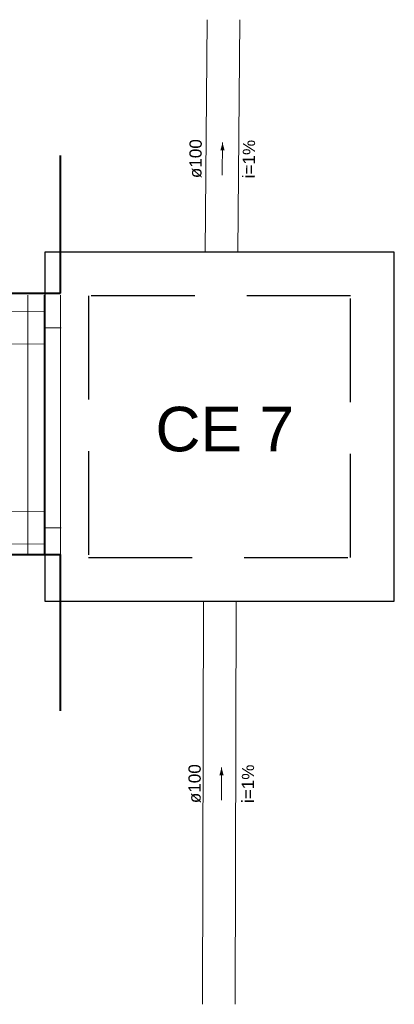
# Model space of a CAD drawing. Header units: millimetres. Extents: x 26 to 1362, y 24 to 358.
# Tile 228 of 256: x 1138.96 to 1143.54, y 298.46 to 310.53. Entities that reach past the tile are written whole.
import ezdxf

# ---------------------------------------------------------------- set-up
doc = ezdxf.new("R2010")
doc.units = ezdxf.units.MM
doc.linetypes.add('DASHED', pattern=[1.905, 1.27, -0.635])
doc.linetypes.add('HIDDEN2', pattern=[4.7625, 3.175, -1.5875])
for name, color, linetype, lineweight in [('MB_ALVENARIA', 7, 'Continuous', 40), ('MB_ESQUADRIA', 7, 'Continuous', 5), ('TQ-Condutos', 3, 'Continuous', 5), ('TQ-Conexões', 9, 'Continuous', 5), ('TQ-Sentido conduto', 9, 'Continuous', 5), ('TQ-Textos conduto', 7, 'Continuous', 5)]:
    doc.layers.add(name, color=color, linetype=linetype, lineweight=lineweight)
doc.layers.add('Simbolos', color=5, linetype='Continuous')
doc.layers.add('Simbolos_int', color=2, linetype='Continuous')
doc.styles.add('arial', font='arial.ttf')

msp = doc.modelspace()

# ---------------------------------------------------------------- hatches: boundary and pattern name
at = {"layer": 'TQ-Sentido conduto', "linetype": 'Continuous'}
for points in [[(1141.4383, 309.0246), (1141.4117, 308.9283), (1141.4634, 308.9278)], [(1141.4259, 301.3673), (1141.3998, 301.2707), (1141.4516, 301.2706)]]:
    msp.add_hatch(color=256, dxfattribs=at).paths.add_polyline_path(points)

# ---------------------------------------------------------------- linework, layer by layer
at = {"layer": 'MB_ALVENARIA'}
for p, q in [((1139.4566, 307.1777), (1139.4566, 308.8653)), ((1139.4566, 302.0611), (1139.4566, 303.9777))]:
    msp.add_line(p, q, dxfattribs=at)
for points in [[(1138.8566, 307.1777), (1139.4566, 307.1777)], [(1138.8566, 303.9777), (1139.4566, 303.9777)]]:
    msp.add_lwpolyline(points, dxfattribs=at)
at = {"layer": 'MB_ESQUADRIA', "linetype": 'HIDDEN2'}
for points in [[(1139.0566, 303.9777), (1139.0566, 307.1777)], [(1139.2566, 303.9777), (1139.2566, 307.1777)], [(1139.4566, 303.9777), (1139.4566, 307.1777)]]:
    msp.add_lwpolyline(points, dxfattribs=at)
at = {"layer": 'Simbolos', "linetype": 'Continuous'}
msp.add_lwpolyline([(1139.2625, 303.4042), (1143.5393, 303.4042), (1143.5393, 307.681), (1139.2625, 307.681), (1139.2625, 303.4042), (1139.2625, 303.4042)], dxfattribs=at)
at = {"layer": 'Simbolos_int', "linetype": 'DASHED'}
msp.add_lwpolyline([(1139.7971, 303.9388), (1143.0047, 303.9388), (1143.0047, 307.1464), (1139.7971, 307.1464), (1139.7971, 303.9388), (1139.7971, 303.9388)], dxfattribs=at)
at = {"layer": 'TQ-Condutos'}
for p, q in [((1141.2271, 307.681), (1141.2509, 310.5303)), ((1141.6271, 307.681), (1141.6509, 310.5303)), ((1136.7824, 306.9672), (1139.2629, 306.954)), ((1136.7824, 306.5672), (1139.2608, 306.554)), ((1128.7228, 304.5765), (1139.2641, 304.5045)), ((1128.7228, 304.1765), (1139.2614, 304.1045)), ((1141.1938, 298.4643), (1141.2046, 303.4042)), ((1141.5938, 298.4643), (1141.6046, 303.4042))]:
    msp.add_line(p, q, dxfattribs=at)
at = {"layer": 'TQ-Conexões'}
for p, q in [((1139.2613, 306.654), (1139.2624, 306.854)), ((1139.4618, 306.753), (1139.2618, 306.754)), ((1139.2621, 304.2045), (1139.2634, 304.4045)), ((1139.4628, 304.3031), (1139.2628, 304.3045))]:
    msp.add_line(p, q, dxfattribs=at)
at = {"layer": 'TQ-Sentido conduto'}
for points in [[(1141.435, 308.6247), (1141.4383, 309.0246)], [(1141.4251, 300.9673), (1141.4259, 301.3673)]]:
    msp.add_lwpolyline(points, dxfattribs=at)

# ---------------------------------------------------------------- texts
at = {"layer": 'Simbolos', "insert": (1140.6173, 305.2329), "char_height": 0.54604, "width": 2.139307, "attachment_point": 7, "line_spacing_factor": 0.6, "style": 'arial'}
msp.add_mtext('CE 7', dxfattribs=at)
at = {"layer": 'TQ-Textos conduto', "char_height": 0.15, "attachment_point": 8, "line_spacing_factor": 0.6, "style": 'arial'}
for s, insert, width, rotation in [('ø100', (1141.1862, 308.8267), 0.957305, 89.52466), ('i=1%', (1141.8362, 308.8213), 0.945615, 89.52466), ('ø100', (1141.175, 301.1678), 0.957305, 89.87416), ('i=1%', (1141.825, 301.1664), 0.945615, 89.87416)]:
    msp.add_mtext(s, dxfattribs=dict(at, insert=insert, width=width, rotation=rotation))

doc.saveas('drawing.dxf')
